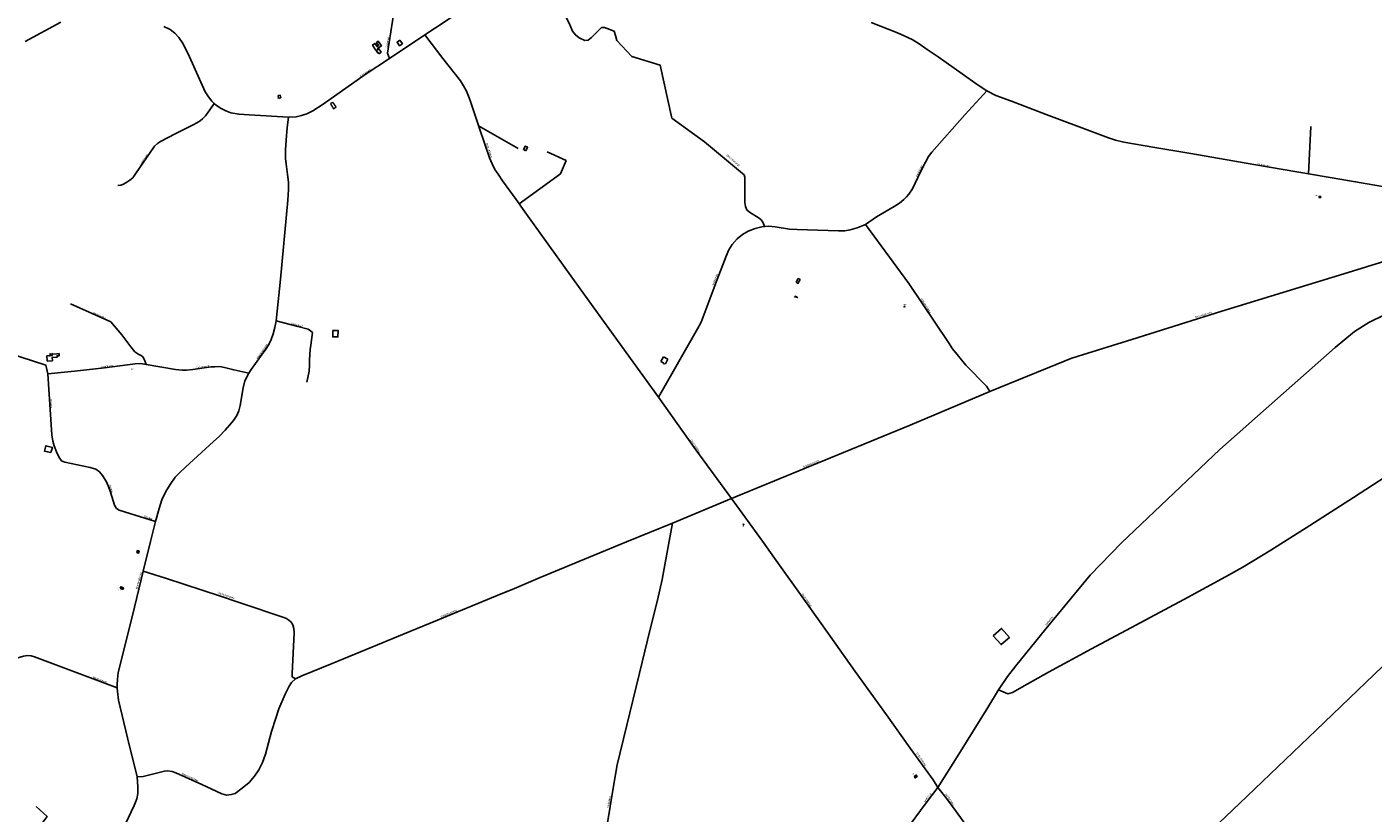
# Model space of a CAD drawing. Extents: x 240000 to 254380, y 435016 to 451025.
# Tile 10 of 35: x 241659 to 244745, y 441377 to 443179. Entities that reach past the tile are written whole.
import ezdxf
from ezdxf.enums import TextEntityAlignment as Align

# ---------------------------------------------------------------- set-up
doc = ezdxf.new("R2010")
doc.units = 0
doc.header["$MEASUREMENT"] = 0
for name, color, linetype in [('BOU-G00', 254, 'Continuous'), ('BOU-G01TRF', 254, 'Continuous'), ('BOU-G03TRF_code 300_betreedbaar', 254, 'Continuous'), ('bou-H01BijG', 254, 'Continuous'), ('BOU-H01IA', 254, 'Continuous'), ('BOU-K02DR', 254, 'Continuous'), ('LIJ-H02ASIN', 254, 'Continuous'), ('LIJ-H02ASWE', 250, 'Continuous'), ('SEM-G01FA', 254, 'Continuous'), ('SEM-G01TRF', 254, 'Continuous'), ('SEM-H01TXT', 254, 'Continuous'), ('SEM-H03ST', 250, 'Continuous')]:
    doc.layers.add(name, color=color, linetype=linetype)
doc.layers.add('G_PLNPND', color=254, linetype='Continuous', lineweight=18)
doc.layers.add('SEM-H03HN_Trafo_betreedbaar', color=254, linetype='Continuous', lineweight=0)

msp = doc.modelspace()

# ---------------------------------------------------------------- linework, layer by layer
at = {"layer": 'BOU-G00'}
for points in [[(243422.3, 442593.5), (243426.7, 442590.9), (243431.3, 442599.5), (243427.1, 442601.8)], [(243874.3, 441783.4), (243893.3, 441800), (243911.1, 441779.5), (243892, 441763)]]:
    msp.add_lwpolyline(points, close=True, dxfattribs=at)
at = {"layer": 'BOU-G01TRF'}
for points in [[(242236.3, 443015.7), (242235.4, 443021.6), (242240.2, 443022.2), (242241, 443016.3)], [(244621.6, 442787.1), (244620.8, 442789.9), (244624.1, 442790.8), (244624.9, 442788.1)], [(243670.5, 442536.3), (243669.4, 442537.3), (243670.7, 442538.7), (243671.8, 442537.7)], [(243300.4, 442038.3), (243301.6, 442039.2), (243302.8, 442037.6), (243301.5, 442036.7)], [(243692.9, 441460.7), (243697.7, 441464.1), (243699.9, 441461), (243695.1, 441457.5)]]:
    msp.add_lwpolyline(points, close=True, dxfattribs=at)
at = {"layer": 'BOU-G03TRF_code 300_betreedbaar'}
msp.add_lwpolyline([(241873.2, 441892.5), (241874.7, 441895.8), (241880.7, 441893), (241879.2, 441889.7)], close=True, dxfattribs=at)
at = {"layer": 'bou-H01BijG'}
msp.add_lwpolyline([(242514.5, 443148.3), (242520.1, 443140.2), (242513.6, 443135.8), (242508, 443143.9)], close=True, dxfattribs=at)
msp.add_lwpolyline([(243418.8, 442558.7), (243421, 442561.7), (243426, 442558)], dxfattribs=at)
at = {"layer": 'BOU-H01IA'}
for p, q in [((242460.2, 443124.6), (242464.3, 443127.3)), ((242798.1, 442896.9), (242798.5, 442897)), ((242798.5, 442897), (242799.2, 442896.3)), ((242799.2, 442896.3), (242799.8, 442896.5)), ((242799.8, 442896.5), (242799.9, 442896)), ((242799.9, 442896), (242800.7, 442896.1)), ((242800.7, 442896.1), (242800.7, 442895.6)), ((242800.7, 442895.6), (242801.6, 442895.7)), ((242801.6, 442895.7), (242801.7, 442895)), ((242801.7, 442895), (242802.4, 442895.3)), ((242802.4, 442895.3), (242802.7, 442894.7)), ((243112.5, 442412.3), (243118.4, 442422.7)), ((243119.3, 442408.4), (243112.5, 442412.3)), ((243118.4, 442422.7), (243128.6, 442416.9)), ((243118.5, 442407.1), (243119.3, 442408.4)), ((243128.6, 442416.9), (243122.7, 442406.5)), ((243120.9, 442405.8), (243118.5, 442407.1)), ((243121.6, 442407.1), (243120.9, 442405.8)), ((243122.7, 442406.5), (243121.6, 442407.1))]:
    msp.add_line(p, q, dxfattribs=at)
for points in [[(242465.8, 443117.5), (242463.3, 443121.3), (242462.5, 443120.7), (242460, 443124.5), (242460.2, 443124.6), (242458.8, 443126.6), (242458.7, 443126.5), (242451.5, 443137.3), (242457.2, 443141.1), (242462, 443133.9), (242465.5, 443136.2), (242460.7, 443143.4), (242464.8, 443146.1), (242472, 443135.3), (242463, 443129.4), (242464.3, 443127.3), (242466.3, 443128.7), (242471.3, 443121.2)], [(242360.5, 442483.3), (242372.5, 442483.2), (242372.4, 442468.2), (242360.4, 442468.3)], [(241706.1, 442412.6), (241718, 442413.5), (241717.5, 442421.4), (241728.9, 442422.2), (241728.7, 442425), (241733.5, 442425.3), (241733.2, 442430.1), (241728.4, 442429.8), (241728.4, 442429.4), (241717, 442428.6), (241717.2, 442425.7), (241705.3, 442424.9)], [(241911.2, 441973.8), (241912.6, 441973.5), (241915.2, 441972.8), (241916.5, 441977.7), (241913.8, 441978.3), (241912.4, 441978.7)]]:
    msp.add_lwpolyline(points, close=True, dxfattribs=at)
for points in [[(242797.8, 442897.2), (242801.6, 442905.5), (242806.9, 442903), (242803, 442894.7)], [(241717.9, 442431), (241709.9, 442423.7)], [(241711.1, 442430.5), (241718, 442424.7)], [(241913.8, 441978.3), (241912.6, 441973.5)]]:
    msp.add_lwpolyline(points, dxfattribs=at)
at = {"layer": 'BOU-K02DR'}
msp.add_lwpolyline([(241714.5, 442203), (241706.7, 442204.9), (241703.7, 442205.6), (241699.6, 442206.6), (241703, 442219), (241718, 442215.1)], close=True, dxfattribs=at)
at = {"layer": 'G_PLNPND', "linetype": 'Continuous', "flags": 128}
msp.add_lwpolyline([(242362.3, 442991.4), (242368.1, 442995.4), (242360.7, 443006.2), (242357.9, 443004.3), (242357.1, 443004.5), (242355.9, 443003.7), (242355.9, 443002.9), (242354.9, 443002.3)], close=True, dxfattribs=at)
at = {"layer": 'LIJ-H02ASIN'}
for points in [[(242785.2, 442900), (242694.7, 442952.2)], [(244602.2, 442950.9), (244596.4, 442842.1)], [(242787.6, 442773.1), (242882.1, 442842.3), (242895.3, 442872.5), (242851.8, 442892.4)], [(241932.7, 442405.2), (241929, 442416.1), (241924.8, 442423), (241921.3, 442425.4), (241916, 442427.8), (241907, 442434.2), (241897.5, 442445.8), (241876.6, 442472.7), (241851.4, 442502.6), (241759.6, 442544.4)], [(241810.9, 441240.8), (241691.5, 441349.6), (241705.8, 441369.2), (241680.5, 441392.3)]]:
    msp.add_lwpolyline(points, dxfattribs=at)
at = {"layer": 'LIJ-H02ASWE'}
for points in [[(242490.3, 443106.1), (242485.6, 443118.3), (242497.4, 443191.7), (242499.3, 443207.2), (242499.3, 443221.9), (242496.1, 443236.3), (242491.6, 443244.2), (242496.1, 443309.4), (242506.6, 443372.9), (242512.9, 443403.8), (242522.8, 443430), (242529.9, 443442.6), (242533.9, 443450.7), (242534.4, 443455.7), (242532.3, 443461.5), (242527.6, 443468), (242522.6, 443473.5), (242515.8, 443478.3), (242482.7, 443499.5), (242466, 443507.1), (242427.2, 443531.7), (242423.5, 443534.9), (242420.6, 443539.4), (242403.8, 443593.8)], [(242832.4, 443335.6), (242843.6, 443307.8), (242850.6, 443298.2), (242868.5, 443250.1), (242888.6, 443213.9), (242902, 443187.2), (242910.1, 443169.2), (242916.6, 443160.4), (242925.2, 443153.5), (242938.1, 443147.4), (242945.7, 443148.2), (242953.5, 443154.8), (242976.2, 443177.3)], [(241973.4, 443180.1), (241987.5, 443172.8), (241998.3, 443164.2), (242007.8, 443154.3), (242017.2, 443140.1), (242032.1, 443109.9), (242067.8, 443030.4), (242075.4, 443018.6), (242083.3, 443008.3), (242088.4, 443003.5), (242094.1, 442998.9), (242104.4, 442992.1), (242115.4, 442986.4), (242127.1, 442982.2), (242145.5, 442978.6), (242168.8, 442977.2), (242259.2, 442971.8), (242276.3, 442972.8), (242288.9, 442975.4), (242301, 442979.4), (242314.4, 442986.6), (242338.7, 443001.9), (242434.7, 443069.4), (242490.3, 443106.1), (242571.1, 443160.5), (242595.8, 443176.6), (242681.9, 443234.2)], [(241655.7, 443145.7), (241737.1, 443189.9)], [(243594.6, 443189), (243654.8, 443165.4), (243669.9, 443158.7), (243688.2, 443150.3), (243704.2, 443140.3), (243722.5, 443127.2), (243748, 443110.1), (243803, 443071), (243837.2, 443046.7), (243859.5, 443032), (243879.9, 443021.6), (243915.7, 443008.5), (243995.8, 442978.2), (244107.7, 442936), (244138, 442924.8), (244154.7, 442919.2), (244173.5, 442914.9), (244244.4, 442902.5), (244326.8, 442889), (244471.5, 442863.1), (244673.4, 442829.2), (244926.8, 442785.4)], [(243747.3, 441435.3), (243736.4, 441453), (243683.7, 441525.9), (243629.2, 441601.8), (243557.5, 441701.1), (243500.6, 441782.3), (243443.6, 441861.9), (243372.8, 441961.2), (243345.6, 441999.8), (243274.1, 442097.6), (243192.7, 442209.6), (243107.3, 442330.2), (243048.6, 442410.3), (242927.8, 442578.7), (242800.4, 442755.3), (242780.4, 442783.1), (242749.6, 442826.4), (242739.2, 442841.2), (242731.9, 442852.3), (242725.5, 442865), (242719.7, 442878.4), (242696.8, 442945.8), (242676.6, 443005.6), (242672.8, 443016.4), (242666.7, 443031.3), (242660.3, 443043.7), (242653, 443055.5), (242612.8, 443106.4), (242571.1, 443160.5)], [(243005, 443168.7), (242983.5, 443177.5), (242976.2, 443177.3)], [(243005, 443168.7), (243008.8, 443159), (243011.7, 443147.4), (243045.7, 443110.9), (243110.5, 443091.5), (243137.2, 442970), (243212.1, 442915.7)], [(243107.3, 442330.2), (243196.6, 442486.8), (243204.8, 442502.1), (243241.7, 442600), (243262, 442653.3), (243268.1, 442667.6), (243275.8, 442680), (243287.2, 442693.1), (243299.4, 442703), (243312.7, 442710.8), (243328.2, 442717.1), (243344, 442720.7), (243359.5, 442721.9), (243374.7, 442720.5), (243407.5, 442715.6), (243424.7, 442714.2), (243519.9, 442711.3), (243534.2, 442711.8), (243546.4, 442713.7), (243562.1, 442718.1), (243581.3, 442726.1), (243607, 442743.3), (243647.4, 442767.3), (243659.3, 442774.8), (243669.3, 442783), (243675.6, 442789.6), (243680.4, 442795.2), (243689.1, 442808), (243695.2, 442820.4), (243708.5, 442848.5), (243718.7, 442869.1), (243726, 442881.9), (243733.7, 442891.6), (243809.4, 442977.4), (243859.5, 443032)], [(241867.6, 442815.2), (241874.7, 442815.9), (241880.7, 442818.3), (241888.4, 442822.6), (241895.5, 442827.7), (241901.9, 442833), (241907.9, 442841.8), (241952.2, 442905.6), (241958.9, 442911.3), (241965.3, 442916), (241999.2, 442933.8), (242040.8, 442954.1), (242049.1, 442958.7), (242056.6, 442963.7), (242061.8, 442968.3), (242068.4, 442975.3), (242078.4, 442989), (242088.4, 443003.5)], [(241852.5, 441282.5), (241905.2, 441394.6), (241911, 441409.4), (241913.9, 441421.4), (241913.5, 441437), (241911.8, 441459.7), (241889.6, 441549.5), (241869.4, 441635.6), (241866.9, 441655.4), (241866.6, 441663.8), (241866.1, 441670.6), (241867.3, 441684.2), (241868.6, 441699), (241901.5, 441829.6), (241926.2, 441931), (241942.7, 441999), (241954.2, 442045), (241962.5, 442075.2), (241968.5, 442095.1), (241977.6, 442114.2), (241987.6, 442130.1), (241999.5, 442146.9), (242008.2, 442156.1), (242022.5, 442169.7), (242087.4, 442228.2), (242099.7, 442240.3), (242113.5, 442254.9), (242123.4, 442265.8), (242132.7, 442276.8), (242140.4, 442288.3), (242144.8, 442298.8), (242148.3, 442311.1), (242155.3, 442351.6), (242159.2, 442367.8), (242167.8, 442385), (242173.4, 442393.6), (242187.2, 442412.7), (242198.9, 442428.5), (242207, 442440.1), (242213.5, 442450.8), (242219.6, 442462.4), (242224, 442475.2), (242227.9, 442489.9), (242230.7, 442505), (242240.5, 442600.8), (242257.7, 442781.8), (242258.6, 442806.4), (242258.6, 442823.2), (242256.8, 442840.8), (242254.5, 442859), (242252.1, 442876.6), (242252.2, 442896.9), (242253.7, 442919.3), (242255.7, 442948.3), (242259.2, 442971.8)], [(243212.1, 442915.7), (243299.6, 442843.2), (243303.3, 442839.5), (243305, 442834.4), (243305.1, 442776.7), (243306.5, 442767.5), (243309.5, 442759.5), (243315.4, 442754), (243337.9, 442740.1), (243341.3, 442737.4), (243344.6, 442733.6), (243346.9, 442729.6), (243349.9, 442721.2)], [(243581.3, 442726.1), (243680.6, 442590.6), (243772, 442455.1), (243781.2, 442441.3), (243791.3, 442427.8), (243811.5, 442403.9), (243858.5, 442355.1), (243866.6, 442343.1)], [(242275.3, 441684.4), (242289.4, 441691.3), (242359.3, 441719.6), (242423.6, 441746.1), (242536.8, 441793.1), (242600.1, 441819.3), (242737, 441875.5), (242776.8, 441891.9), (242836, 441917.2), (242959.2, 441968), (243033.4, 441998.6), (243138.8, 442041.6), (243274.1, 442097.6), (243441.7, 442166.4), (243683.6, 442265.7), (243866.6, 442343.1), (244039.4, 442413.2), (244052.4, 442418.6), (244068.8, 442424), (244191.6, 442462.7), (244397.9, 442527.1), (244687.3, 442616.3), (244878, 442674.7)], [(244991.9, 442635.1), (244876.9, 442570.8), (244735.4, 442501), (244702.5, 442480.4), (244657.8, 442444.4), (244539.1, 442339.4), (244393.4, 442210.1), (244168.3, 441996), (244096.2, 441922.5), (243994.8, 441799.5), (243925.6, 441714.2), (243907.1, 441690), (243886.5, 441659.3), (243861.6, 441618.8), (243795.2, 441511.8), (243747.3, 441435.3), (243720.3, 441400.3), (243670.8, 441333.1)], [(242230.7, 442505), (242280.7, 442492.2), (242303.7, 442485.9), (242309.4, 442482.6), (242313.8, 442478.4), (242310.2, 442449.7), (242308.4, 442439.5), (242307.5, 442427.8), (242307.3, 442415.2), (242307.3, 442402.9), (242306.1, 442389.7), (242300.8, 442364.6)], [(242167.8, 442385), (242133.3, 442392.8), (242112.1, 442398.3), (242101.8, 442400.1), (242090.4, 442400), (242081.5, 442399.5), (242039.4, 442393.6), (242025.4, 442391.8), (242015.5, 442391.8), (241999.9, 442393.6), (241932.7, 442405.2), (241920.3, 442407.2), (241907.6, 442406.8), (241837.1, 442397.2), (241768.3, 442389.7), (241707, 442383.3), (241703, 442403.2), (241644.1, 442422.7), (241627.4, 442428.3), (241611.1, 442431.4), (241529.5, 442443.8), (241366.1, 442462.2)], [(241954.2, 442045), (241871, 442070.8), (241865, 442075.2), (241860.2, 442082.8), (241851.1, 442112.2), (241847.5, 442123.4), (241841.9, 442136.5), (241832.8, 442150.8), (241825.6, 442159.2), (241817.2, 442164.8), (241804.5, 442168.8), (241746, 442181.5), (241738.4, 442184.3), (241733.7, 442191.8), (241727.3, 442205), (241721.7, 442218.9), (241718.5, 442229.3), (241716.5, 442244), (241707, 442383.3)], [(243886.5, 441659.3), (243907.3, 441650.3), (243918.1, 441653.5), (243951.9, 441672.1), (244001.2, 441699.5), (244099.6, 441753.6), (244201.1, 441807.4), (244310.8, 441866.5), (244406.8, 441918.5), (244445.9, 441940.7), (244510.3, 441979.7), (244599.6, 442036.4), (244699.7, 442100), (244815.1, 442174.9), (244909.8, 442235.9), (244990, 442283.7)], [(243138.8, 442041.6), (243131.7, 441999.9), (243115.7, 441912.6), (243104.4, 441865.1), (243088.2, 441798.3), (243063.6, 441697.7), (243033.4, 441575.4), (243012.3, 441487.7), (243003.9, 441438.9), (242988.3, 441345)], [(241911.8, 441459.7), (241925.7, 441461.1), (241974.7, 441473), (241982.4, 441473.6), (241992.2, 441472.3), (242000.8, 441469.4), (242060.5, 441442.6), (242106.2, 441421.2), (242117.1, 441418.2), (242127.9, 441419.3), (242136.5, 441422.1), (242153.1, 441433.8), (242168.7, 441446.9), (242181.2, 441461.6), (242190.8, 441476.1), (242199.6, 441492.7), (242206.1, 441512.2), (242220, 441563.6), (242229.7, 441594.3), (242236.9, 441615.9), (242251.3, 441649.1), (242260.2, 441667.9), (242265.8, 441676.1), (242275.3, 441684.4), (242267.5, 441689.1), (242267, 441697.1), (242272.1, 441790.1), (242271.4, 441800.1), (242269, 441808.3), (242265.2, 441814.5), (242260, 441819.3), (242252.8, 441823.7), (242143.6, 441860.3), (242103, 441874.4), (241977.4, 441915.4), (241926.2, 441931)], [(244310.9, 441277.1), (244438.4, 441399), (244614.1, 441566.7), (244823.1, 441767.3), (245001, 441937.6)], [(241866.6, 441663.8), (241823.1, 441679.9), (241677, 441735.3), (241669.5, 441737.1), (241660.4, 441737.7), (241651.3, 441736.9), (241630.8, 441730.4), (241610.7, 441725.3), (241586, 441721.6), (241565.3, 441720.5), (241538.4, 441721.3), (241511, 441726.1), (241482.5, 441732.8), (241327.5, 441770.2), (241215.3, 441798.3)], [(243747.3, 441435.3), (243765.4, 441412.4), (243789.2, 441380.4), (243999.4, 441088.7), (244046.9, 441021.5), (244220.7, 440780.1), (244367.3, 440577.6)]]:
    msp.add_lwpolyline(points, dxfattribs=at)

# ---------------------------------------------------------------- texts
at = {"layer": 'SEM-G01FA', "width": 0.68}
msp.add_text('trafo', height=2.5, dxfattribs=at).set_placement((241898, 442393.3))
at = {"layer": 'SEM-G01TRF'}
for p in [(242232.6, 443012.5), (244610.7, 442791), (243668.2, 442540.8), (243297.2, 442033.1), (241867.7, 441887.1), (243686.9, 441465.5)]:
    msp.add_text('trafo', height=2.5, dxfattribs=at).set_placement(p)
at = {"layer": 'SEM-H01TXT'}
msp.add_text('Carport stn dakpan', height=0.5, dxfattribs=at).set_placement((243421, 442558.7))
at = {"layer": 'SEM-H03HN_Trafo_betreedbaar', "width": 0.631579}
for s, rotation, p in [('35 N01', 96.8458, (241877.4, 441892.6)), ('206 N01', 55.9645, (243696.3, 441460.8))]:
    msp.add_text(s, height=1, rotation=rotation, dxfattribs=at).set_placement(p, align=Align.MIDDLE)
at = {"layer": 'SEM-H03ST', "width": 0.727273}
for s, rotation, p in [('Dolstegge', 79.8823, (242486.4, 443143.8)), ('Corleseweg', 33.9099, (242435.2, 443072.8)), ('Grote Veldweg', 288.605, (242718.4, 442895.9)), ('Lensinkweg', 55.2382, (241927.7, 442874.3)), ('(fietsverbinding)', 318.4488, (243277.7, 442872.8)), ('Geelinkweg', 64.1671, (243704.9, 442848.2)), ('Corleseweg', 350.4399, (244492.9, 442862.1)), ('Geelinkweg', 69.1895, (243236.6, 442599)), ('Möllenkampweg', 304.0487, (243719.5, 442539.7)), ('Geerdesweg', 335.6019, (241825.3, 442517.3)), ('Debbinkhof', 345.4055, (242278.2, 442495.8)), ('Bessinkgoorweg', 17.4985, (244356.3, 442518.8)), ('Meenkmolenweg', 54.9317, (242198.5, 442434.6)), ('Geerdesweg', 7.1405, (241843, 442400.4)), ('Geerdesweg', 7.8682, (242062.1, 442399.2)), ('Pasweg', 274.0686, (241714.5, 442315.3)), ('Grote Veldweg', 305.5683, (243191.5, 442217.9)), ('Bessinkgoorweg', 22.4037, (243456.7, 442177)), ('Pasweg', 290.0423, (241851.7, 442120.5)), ('Pasweg', 342.6256, (241937.4, 442053.8)), ('Meenkmolenweg', 75.7393, (241916.3, 441909.5)), ('Meenkmolenweg', 340.983, (242115.5, 441875.4)), ('Grote Veldweg', 305.1342, (243446.6, 441864.9)), ('Bessinkgoorweg', 22.5431, (242626, 441834.1)), ('Misterweg', 50.4822, (244002.9, 441817.1)), ('Wieskampweg', 340.3417, (241826.6, 441682.1)), ('Grote Veldweg', 305.1342, (243708.9, 441500.3)), ('Meenkmolenweg', 335.6719, (242033.4, 441458.6)), ('Misterweg', 55.1718, (243723.9, 441412.5)), ('Voskuilweg', 80.5015, (242993.7, 441402.8)), ('Veldhorstweg', 305.6604, (243774.4, 441407.7))]:
    msp.add_text(s, height=4.4, rotation=rotation, dxfattribs=at).set_placement(p, align=Align.MIDDLE)

doc.saveas('drawing.dxf')
